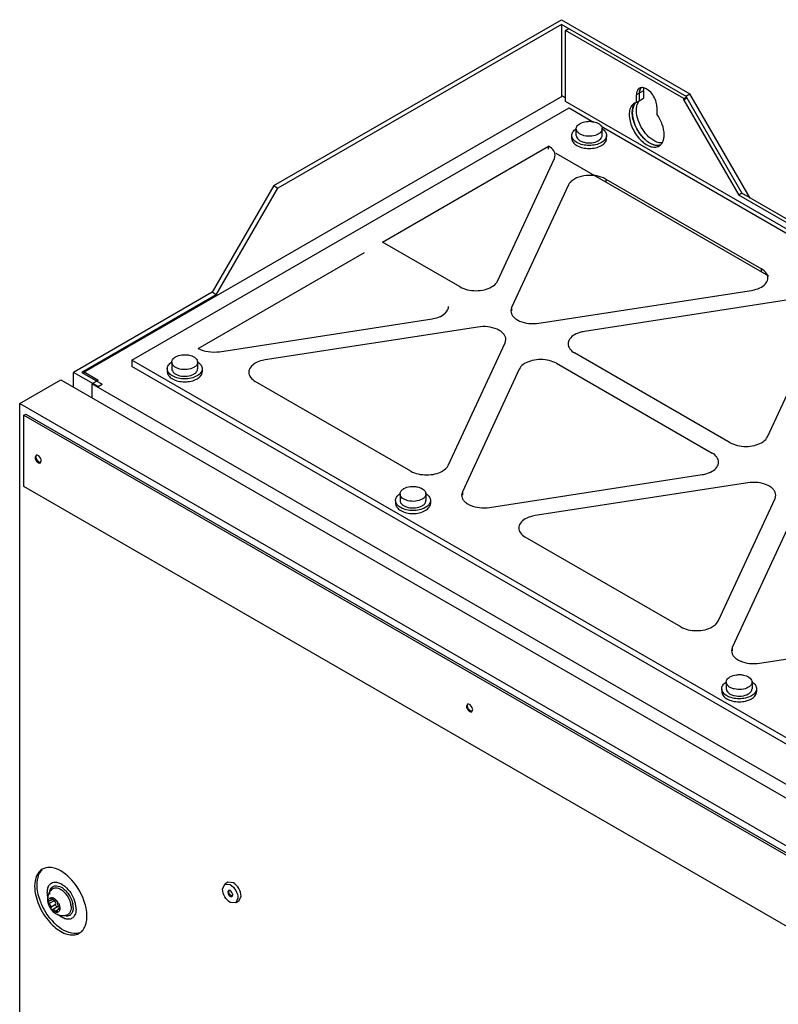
# Model space of a CAD drawing. Header units: millimetres. Extents: x 304 to 801, y 119 to 1424.
# Tile 4 of 5: x 304 to 565, y 1085 to 1424. Entities that reach past the tile are written whole.
import ezdxf

# ---------------------------------------------------------------- set-up
doc = ezdxf.new("R2010")
doc.units = ezdxf.units.MM
doc.header["$LTSCALE"] = 100.334202
doc.layers.get('0').update_dxf_attribs({"linetype": 'CONTINUOUS'})

msp = doc.modelspace()

# ---------------------------------------------------------------- linework, layer by layer
at = {"color": 7, "linetype": 'Continuous'}
for p, q in [((391.29, 1367.02), (490.29, 1424.18)), ((490.29, 1422.54), (392.71, 1366.2)), ((490.29, 1424.18), (534.48, 1398.66)), ((490.29, 1422.54), (490.29, 1397.58)), ((533.48, 1397.61), (490.29, 1422.54)), ((491.74, 1420.48), (492.8, 1421.09)), ((491.74, 1395.97), (491.74, 1420.48)), ((532.42, 1396.99), (491.74, 1420.48)), ((490.68, 1397.81), (325.99, 1302.73)), ((491.74, 1397.19), (490.68, 1397.81)), ((518.57, 1399.68), (516.1, 1398.25)), ((516.1, 1395.7), (516.1, 1398.25)), ((516.1, 1395.7), (518.57, 1397.13)), ((517.16, 1396.31), (517.16, 1398.86)), ((518.57, 1399.68), (518.57, 1397.13)), ((532.42, 1396.99), (533.48, 1397.61)), ((533.48, 1397.13), (532.42, 1396.51)), ((533.07, 1397.84), (534.48, 1398.66)), ((533.07, 1397.84), (552.39, 1364.38)), ((533.48, 1397.13), (533.48, 1397.61)), ((555.21, 1362.75), (534.48, 1398.66)), ((342.41, 1306.9), (492.94, 1393.81)), ((776.3, 1231.68), (491.74, 1395.97)), ((492.94, 1393.81), (501.38, 1388.94)), ((516.1, 1395.7), (515.39, 1395.41)), ((523.17, 1394.17), (523.17, 1391.62)), ((532.42, 1396.51), (532.42, 1396.99)), ((532.42, 1396.51), (551.32, 1363.77)), ((503.93, 1387.47), (579.95, 1343.57)), ((493.84, 1383.3), (493.84, 1384.32)), ((495.39, 1384.32), (495.39, 1386.6)), ((504.29, 1384.32), (504.29, 1386.6)), ((505.84, 1383.3), (505.84, 1384.32)), ((428.67, 1347.6), (485.87, 1380.63)), ((485.87, 1379.56), (485.87, 1380.63)), ((487.85, 1376.36), (488.11, 1377.51)), ((561.68, 1335.8), (488.45, 1378.08)), ((468.25, 1334.12), (487.85, 1376.36)), ((391.29, 1367.02), (370.08, 1330.28)), ((391.29, 1367.02), (392.71, 1366.2)), ((492.75, 1367.29), (473.15, 1325.05)), ((505.55, 1369.27), (505.55, 1368.2)), ((505.55, 1369.27), (559.11, 1338.34)), ((371.49, 1329.46), (392.71, 1366.2)), ((552.39, 1364.38), (551.32, 1363.77)), ((611.68, 1328.92), (551.32, 1363.77)), ((612.74, 1329.54), (552.39, 1364.38)), ((455.45, 1332.14), (428.67, 1347.6)), ((365.24, 1310.98), (422.45, 1344.01)), ((559.11, 1337.28), (559.11, 1338.34)), ((370.08, 1330.28), (322.35, 1302.72)), ((371.49, 1329.46), (325.18, 1302.72)), ((371.49, 1329.46), (370.08, 1330.28)), ((482.52, 1319.64), (555.68, 1330.96)), ((571.4, 1328.13), (498.23, 1316.81)), ((473.15, 1325.05), (472.89, 1323.91)), ((473.15, 1325.05), (473.15, 1323.91)), ((561.17, 1280.48), (580.77, 1322.72)), ((372.63, 1309.84), (445.8, 1321.16)), ((461.52, 1318.33), (388.35, 1307.01)), ((451.28, 1270.68), (470.89, 1312.92)), ((470.89, 1312.92), (471.15, 1314.06)), ((548.37, 1278.5), (494.81, 1309.42)), ((342.41, 1306.9), (342.41, 1304.7)), ((636.93, 1136.87), (342.41, 1306.9)), ((356.17, 1306.23), (356.17, 1303.94)), ((365.07, 1306.23), (365.07, 1303.94)), ((488.58, 1305.83), (542.14, 1274.9)), ((322.35, 1297.66), (322.35, 1302.72)), ((330.84, 1297.82), (322.35, 1302.72)), ((325.18, 1302.72), (332.25, 1298.64)), ((325.99, 1302.25), (325.99, 1302.73)), ((330.8, 1299.95), (325.99, 1302.73)), ((636.93, 1134.66), (342.41, 1304.7)), ((354.62, 1303.94), (354.62, 1302.92)), ((366.62, 1303.94), (366.62, 1302.92)), ((475.78, 1303.85), (456.18, 1261.6)), ((303.82, 1292.03), (317.97, 1300.19)), ((317.97, 1300.19), (629.09, 1120.57)), ((330.8, 1299.95), (328.68, 1298.73)), ((438.48, 1268.7), (384.92, 1299.62)), ((328.68, 1298.73), (328.68, 1294.01)), ((619.09, 1131.06), (328.68, 1298.73)), ((330.84, 1297.82), (332.25, 1298.64)), ((303.82, 312.22), (303.82, 1292.03)), ((303.82, 1292.03), (614.95, 1112.4)), ((305.24, 1287.94), (305.95, 1288.35)), ((305.24, 1263.45), (305.24, 1287.94)), ((305.24, 1287.94), (612.12, 1110.77)), ((305.95, 1288.35), (612.83, 1111.18)), ((309.44, 1274.14), (309.13, 1273.45)), ((310.94, 1271.54), (311.25, 1272.23)), ((465.55, 1256.2), (538.72, 1267.51)), ((612.12, 1086.27), (305.24, 1263.45)), ((456.18, 1261.6), (455.92, 1260.46)), ((456.18, 1261.6), (456.18, 1260.46)), ((554.43, 1264.69), (481.27, 1253.37)), ((433.2, 1258.58), (433.2, 1257.56)), ((434.75, 1260.86), (434.75, 1258.58)), ((443.65, 1260.86), (443.65, 1258.58)), ((445.2, 1258.58), (445.2, 1257.56)), ((544.2, 1217.03), (563.8, 1259.28)), ((563.8, 1259.28), (564.06, 1260.42)), ((568.7, 1250.2), (549.1, 1207.96)), ((531.4, 1215.05), (477.84, 1245.98)), ((558.47, 1202.55), (631.63, 1213.87)), ((549.1, 1207.96), (548.84, 1206.82)), ((549.1, 1207.96), (549.1, 1206.82)), ((545.45, 1193.77), (545.45, 1192.75)), ((547, 1196.05), (547, 1193.77)), ((555.91, 1196.05), (555.91, 1193.77)), ((557.45, 1193.77), (557.45, 1192.75)), ((457.93, 1188.41), (457.62, 1187.72)), ((459.43, 1185.81), (459.74, 1186.5)), ((373.64, 1124.75), (374.42, 1126.47)), ((375.48, 1127.08), (374.42, 1126.47)), ((374.42, 1126.47), (376.3, 1126.29)), ((377.36, 1126.9), (375.48, 1127.08)), ((315.69, 1120.74), (313.99, 1119.76)), ((314.32, 1120.67), (313.99, 1120.65)), ((315.2, 1121.17), (314.32, 1120.67)), ((314.94, 1121.62), (314.5, 1121.36)), ((316.19, 1119.44), (314.5, 1118.46)), ((314.68, 1121.79), (314.6, 1121.76)), ((316.37, 1120.95), (316.17, 1120.84)), ((378.18, 1119.96), (376.3, 1120.15)), ((378.96, 1121.68), (378.18, 1119.96)), ((379.24, 1120.57), (378.18, 1119.96)), ((379.24, 1120.57), (380.02, 1122.29)), ((316.86, 1118.61), (315.16, 1117.63)), ((316.67, 1117.33), (316.17, 1117.05)), ((316.66, 1116.68), (316.74, 1116.71)), ((317.61, 1118.15), (317.01, 1117.8)), ((317.01, 1117.8), (317.34, 1117.82)), ((317.49, 1117.91), (317.34, 1117.82))]:
    msp.add_line(p, q, dxfattribs=at)
for centre, radius, start, end in [((519.46, 1399.36), 2.23, 148.772, 153.9184), ((519.31, 1399.45), 2.05, 142.3506, 149.2905), ((518.07, 1393.33), 3.15, 135.3862, 142.6181), ((528.93, 1393.43), 14.43, 202.2689, 209.5203), ((502.79, 1386.6), 1.5, 0.0299, 8.3287), ((526.18, 1390.78), 10.6, 227.7049, 232.8725), ((522.44, 1383.18), 2.89, 300.1061, 311.1509), ((523.44, 1384), 3.1, 280.4151, 286.0412), ((522.31, 1383.32), 3.08, 311.2068, 321.0104), ((363.57, 1306.23), 1.5, 0.0299, 8.3287), ((442.15, 1260.86), 1.5, 0.0299, 8.3287), ((554.4, 1196.05), 1.5, 0.0299, 8.3287), ((313.95, 1119.22), 8.44, 49.819, 53.9063), ((318.31, 1121.26), 4.89, 164.3124, 171.8898), ((315.1, 1120.02), 5.45, 54.6621, 57.7911), ((315.46, 1120.64), 5.45, 58.6625, 59.9955), ((314.68, 1119.44), 6.16, 50.0425, 54.6349), ((315.13, 1120.11), 6.08, 53.4106, 58.5939), ((314.57, 1119.36), 7.01, 49.1954, 53.4386), ((313.52, 1118.7), 9.12, 48.2648, 49.853), ((313.21, 1118.36), 9.58, 45.6662, 48.2576), ((318.54, 1121.23), 5.12, 175.2506, 180.0108), ((318.64, 1121.23), 5.22, 180.0228, 184.8968), ((318.45, 1121.24), 5.03, 171.8726, 175.2463), ((318.84, 1121.25), 5.43, 184.8849, 187.8989), ((319.02, 1121.28), 5.6, 187.9046, 192.1091), ((316.22, 1120.36), 2.54, 176.6722, 179.8858), ((312.89, 1118.53), 1.66, 30.8327, 41.2479), ((316.63, 1122.23), 1.67, 209.0112, 218.0717), ((314.47, 1119.45), 1.78, 28.8942, 33.4161), ((310.92, 1115.77), 7.51, 42.3614, 43.6423), ((312.84, 1117.59), 4.89, 27.2135, 38.7907), ((314.78, 1118.19), 6.75, 9.9726, 11.0602), ((315.1, 1118.24), 6.42, 7.4867, 9.9849), ((314.68, 1118.13), 7.57, 10.7591, 11.7715), ((314.99, 1118.18), 7.26, 8.543, 10.7681), ((315.41, 1118.25), 6.83, 6.5617, 8.5414), ((313.46, 1117.49), 9.8, 13.492, 14.3032), ((313.71, 1117.55), 9.54, 11.7225, 13.4966), ((314.07, 1117.63), 9.18, 10.1542, 11.7219), ((314.55, 1117.71), 8.69, 7.6522, 10.1639), ((308.89, 1114.56), 18.15, 13.455, 16.5749), ((318.5, 1120.87), 4.89, 207.2133, 218.7909), ((319.33, 1121.33), 5.92, 218.0654, 220.7093), ((320.02, 1122.33), 6.97, 222.3324, 224.1941), ((314.83, 1116.33), 1.52, 38.0662, 44.2699), ((318.86, 1120.76), 5.17, 236.4682, 243.8004), ((314.71, 1116.23), 1.67, 29.0112, 38.0717), ((318.79, 1120.63), 5.02, 243.8382, 245.8791), ((318.77, 1120.59), 4.98, 245.8735, 251.9568), ((313.84, 1117.96), 3.81, 9.8696, 14.9554), ((319.56, 1117.52), 1.76, 287.4619, 297.3298), ((319.57, 1117.48), 1.72, 297.3978, 304.9003), ((320.1, 1117.37), 1.89, 299.9717, 303.6072), ((318.77, 1118.11), 3.44, 343.0723, 344.9104), ((316.16, 1118.33), 6.07, 1.4381, 6.6279), ((316.84, 1118.35), 5.39, 0.0058, 1.3646), ((319.98, 1117.21), 3.15, 328.613, 334.9707), ((315.06, 1117.78), 8.18, 6.0926, 7.6432), ((315.83, 1117.86), 7.4, 1.6659, 6.1435), ((316.6, 1117.88), 6.63, 0.0081, 1.6148), ((328.03, 1125.75), 18.62, 221.8724, 226.225), ((328.88, 1126.24), 18.61, 221.6145, 226.5243), ((322.19, 1113.26), 4.3, 291.7747, 299.9706)]:
    msp.add_arc(centre, radius, start, end, dxfattribs=at)
for points, knots in [([(517.13, 1400.54), (517.03, 1400.48), (516.6, 1400.17), (516.34, 1399.66), (516.23, 1399.28)], [0, 0, 0, 0, 0.235066, 1, 1, 1, 1]), ([(523.17, 1394.17), (523.17, 1394.87), (522.85, 1396.35), (521.82, 1398.33), (520.38, 1399.92), (519.15, 1400.6), (518.56, 1400.72)], [0, 0, 0, 0, 0.248579, 0.522797, 0.784064, 1, 1, 1, 1]), ([(516.23, 1399.28), (516.21, 1399.2), (516.13, 1398.86), (516.1, 1398.52), (516.1, 1398.25)], [0, 0, 0, 0, 0.236624, 1, 1, 1, 1]), ([(517.16, 1398.86), (517.16, 1399.02), (517.19, 1399.58), (517.34, 1400.15), (517.55, 1400.5)], [0, 0, 0, 0, 0.276086, 1, 1, 1, 1]), ([(517.46, 1400.34), (517.41, 1400.24), (517.22, 1399.77), (517.16, 1399.25), (517.16, 1398.86)], [0, 0, 0, 0, 0.229538, 1, 1, 1, 1]), ([(515.39, 1395.41), (514.92, 1395.14), (514.07, 1394.23), (513.76, 1393.06), (513.68, 1392.43)], [0, 0, 0, 0, 0.461117, 1, 1, 1, 1]), ([(514.78, 1393.34), (514.82, 1393.52), (514.97, 1394.2), (515.26, 1394.84), (515.57, 1395.24)], [0, 0, 0, 0, 0.270609, 1, 1, 1, 1]), ([(516.1, 1392.94), (516.1, 1393.12), (516.12, 1393.79), (516.24, 1394.45), (516.39, 1394.92)], [0, 0, 0, 0, 0.266192, 1, 1, 1, 1]), ([(516.39, 1394.92), (516.44, 1395.06), (516.64, 1395.58), (516.95, 1396.07), (517.24, 1396.36)], [0, 0, 0, 0, 0.266099, 1, 1, 1, 1]), ([(513.62, 1391.52), (513.62, 1390), (514.46, 1386.85), (516.62, 1383.51), (518.92, 1381.47), (520.68, 1380.51), (522.39, 1380.17), (523.46, 1380.44), (523.88, 1380.69)], [0, 0, 0, 0, 0.269887, 0.56134, 0.695481, 0.813151, 0.912855, 1, 1, 1, 1]), ([(514.68, 1392.13), (514.68, 1392.23), (514.69, 1392.64), (514.73, 1393.05), (514.78, 1393.34)], [0, 0, 0, 0, 0.259061, 1, 1, 1, 1]), ([(524, 1380.95), (522.99, 1380.77), (521.22, 1381.28), (519.27, 1382.66), (517.24, 1384.73), (515.38, 1387.87), (514.68, 1390.75), (514.68, 1392.13)], [0, 0, 0, 0, 0.195705, 0.318343, 0.453797, 0.738953, 1, 1, 1, 1]), ([(514.68, 1392.13), (514.68, 1391.8), (514.77, 1390.37), (515.17, 1388.98), (515.58, 1387.96)], [0, 0, 0, 0, 0.231474, 1, 1, 1, 1]), ([(523.17, 1382.03), (521.12, 1382.79), (517.77, 1386.24), (516.1, 1390.64), (516.1, 1392.94)], [0, 0, 0, 0, 0.487037, 1, 1, 1, 1]), ([(525.64, 1384.58), (525.64, 1385.77), (525.11, 1388.29), (523.93, 1390.54), (523.17, 1391.62)], [0, 0, 0, 0, 0.475416, 1, 1, 1, 1]), ([(495.43, 1386.99), (495.47, 1387.12), (495.72, 1387.73), (496.25, 1388.17), (496.69, 1388.42)], [0, 0, 0, 0, 0.221353, 1, 1, 1, 1]), ([(496.69, 1388.42), (497.35, 1388.8), (498.53, 1389.14), (500.14, 1389.2), (502.11, 1388.99), (504.1, 1388.02), (504.27, 1386.82)], [0, 0, 0, 0, 0.271937, 0.420947, 0.568105, 1, 1, 1, 1]), ([(493.84, 1384.32), (493.84, 1384.74), (494.16, 1385.67), (494.87, 1386.3), (495.29, 1386.58)], [0, 0, 0, 0, 0.455412, 1, 1, 1, 1]), ([(495.59, 1381.87), (495.1, 1382.15), (494.25, 1382.81), (493.84, 1383.85), (493.84, 1384.32)], [0, 0, 0, 0, 0.550837, 1, 1, 1, 1]), ([(502.98, 1384.79), (502.3, 1384.39), (500.65, 1383.94), (498.57, 1384.05), (497.04, 1384.56), (496.15, 1385.1), (495.54, 1385.79), (495.39, 1386.35), (495.39, 1386.6)], [0, 0, 0, 0, 0.269891, 0.561318, 0.695459, 0.81314, 0.912854, 1, 1, 1, 1]), ([(495.39, 1384.32), (495.39, 1384.06), (495.54, 1383.5), (496.15, 1382.82), (497.04, 1382.27), (498.57, 1381.76), (500.65, 1381.66), (502.3, 1382.1), (502.98, 1382.5)], [0, 0, 0, 0, 0.087139, 0.186847, 0.304522, 0.438658, 0.730094, 1, 1, 1, 1]), ([(504.29, 1386.6), (504.29, 1386.26), (503.99, 1385.48), (503.35, 1385), (502.98, 1384.79)], [0, 0, 0, 0, 0.449153, 1, 1, 1, 1]), ([(502.98, 1382.5), (503.35, 1382.71), (503.99, 1383.2), (504.29, 1383.97), (504.29, 1384.32)], [0, 0, 0, 0, 0.550854, 1, 1, 1, 1]), ([(505.84, 1384.32), (505.84, 1383.85), (505.43, 1382.81), (504.58, 1382.15), (504.08, 1381.87)], [0, 0, 0, 0, 0.449164, 1, 1, 1, 1]), ([(504.38, 1386.58), (504.8, 1386.3), (505.51, 1385.67), (505.84, 1384.74), (505.84, 1384.32)], [0, 0, 0, 0, 0.544588, 1, 1, 1, 1]), ([(516.38, 1386.32), (516.56, 1386), (517.31, 1384.77), (518.25, 1383.66), (519.04, 1382.94)], [0, 0, 0, 0, 0.25701, 1, 1, 1, 1]), ([(525.4, 1382.75), (525.44, 1382.89), (525.59, 1383.49), (525.64, 1384.11), (525.64, 1384.58)], [0, 0, 0, 0, 0.235669, 1, 1, 1, 1]), ([(487.96, 1378.39), (487.88, 1378.61), (487.42, 1379.54), (486.57, 1380.23), (485.87, 1380.63)], [0, 0, 0, 0, 0.222579, 1, 1, 1, 1]), ([(493.84, 1383.3), (493.84, 1382.83), (494.25, 1381.79), (495.1, 1381.13), (495.59, 1380.85)], [0, 0, 0, 0, 0.449163, 1, 1, 1, 1]), ([(504.08, 1381.87), (502.82, 1381.14), (499.84, 1380.57), (496.85, 1381.14), (495.59, 1381.87)], [0, 0, 0, 0, 0.5, 1, 1, 1, 1]), ([(495.59, 1380.85), (496.85, 1380.12), (499.84, 1379.55), (502.82, 1380.12), (504.08, 1380.85)], [0, 0, 0, 0, 0.500001, 1, 1, 1, 1]), ([(504.08, 1380.85), (504.58, 1381.13), (505.43, 1381.79), (505.84, 1382.83), (505.84, 1383.3)], [0, 0, 0, 0, 0.550836, 1, 1, 1, 1]), ([(519.78, 1382.33), (519.93, 1382.22), (520.51, 1381.8), (521.14, 1381.46), (521.62, 1381.27)], [0, 0, 0, 0, 0.264451, 1, 1, 1, 1]), ([(524.7, 1381.39), (524.78, 1381.48), (525.08, 1381.9), (525.28, 1382.38), (525.4, 1382.75)], [0, 0, 0, 0, 0.237415, 1, 1, 1, 1]), ([(501.74, 1370.46), (500.5, 1370.62), (498.07, 1370.57), (495.72, 1369.84), (494.73, 1369.27)], [0, 0, 0, 0, 0.523755, 1, 1, 1, 1]), ([(505.55, 1369.27), (505.28, 1369.42), (504.08, 1370.02), (502.76, 1370.34), (501.74, 1370.46)], [0, 0, 0, 0, 0.231433, 1, 1, 1, 1]), ([(494.73, 1369.27), (494.5, 1369.14), (493.72, 1368.63), (493.04, 1367.9), (492.75, 1367.29)], [0, 0, 0, 0, 0.279821, 1, 1, 1, 1]), ([(561.2, 1336.11), (561.12, 1336.32), (560.66, 1337.26), (559.81, 1337.94), (559.11, 1338.34)], [0, 0, 0, 0, 0.222591, 1, 1, 1, 1]), ([(466.27, 1332.14), (466.5, 1332.27), (467.28, 1332.78), (467.96, 1333.51), (468.25, 1334.12)], [0, 0, 0, 0, 0.279821, 1, 1, 1, 1]), ([(559.11, 1332.1), (559.75, 1332.46), (560.83, 1333.3), (561.35, 1334.63), (561.35, 1335.22)], [0, 0, 0, 0, 0.550792, 1, 1, 1, 1]), ([(455.45, 1332.14), (456.22, 1331.7), (458, 1331.05), (460.86, 1330.74), (463.72, 1331.05), (465.5, 1331.7), (466.27, 1332.14)], [0, 0, 0, 0, 0.237241, 0.5, 0.76276, 1, 1, 1, 1]), ([(555.68, 1330.96), (556, 1331), (557.19, 1331.24), (558.35, 1331.66), (559.11, 1332.1)], [0, 0, 0, 0, 0.266283, 1, 1, 1, 1]), ([(449.23, 1322.3), (449.86, 1322.67), (450.95, 1323.5), (451.47, 1324.83), (451.47, 1325.42)], [0, 0, 0, 0, 0.550792, 1, 1, 1, 1]), ([(472.89, 1323.91), (472.89, 1323.56), (473.04, 1322.84), (473.67, 1321.87), (474.64, 1321.03), (476.4, 1320.07), (479.1, 1319.42), (481.37, 1319.46), (482.52, 1319.64)], [0, 0, 0, 0, 0.088215, 0.184619, 0.294279, 0.418385, 0.700436, 1, 1, 1, 1]), ([(445.8, 1321.16), (446.12, 1321.21), (447.3, 1321.44), (448.46, 1321.86), (449.23, 1322.3)], [0, 0, 0, 0, 0.266283, 1, 1, 1, 1]), ([(471.15, 1314.06), (471.15, 1314.4), (471, 1315.12), (470.37, 1316.09), (469.39, 1316.94), (467.63, 1317.9), (464.94, 1318.55), (462.66, 1318.51), (461.52, 1318.33)], [0, 0, 0, 0, 0.088215, 0.184619, 0.294279, 0.418385, 0.700436, 1, 1, 1, 1]), ([(498.23, 1316.81), (497.92, 1316.76), (496.73, 1316.53), (495.57, 1316.11), (494.81, 1315.67)], [0, 0, 0, 0, 0.266283, 1, 1, 1, 1]), ([(494.81, 1315.67), (494.17, 1315.3), (493.09, 1314.47), (492.56, 1313.14), (492.56, 1312.54)], [0, 0, 0, 0, 0.550792, 1, 1, 1, 1]), ([(492.56, 1312.54), (492.56, 1311.95), (493.09, 1310.62), (494.17, 1309.78), (494.81, 1309.42)], [0, 0, 0, 0, 0.449208, 1, 1, 1, 1]), ([(365.24, 1310.98), (366.29, 1310.38), (368.77, 1309.64), (371.33, 1309.64), (372.63, 1309.84)], [0, 0, 0, 0, 0.477226, 1, 1, 1, 1]), ([(354.62, 1303.94), (354.62, 1304.36), (354.94, 1305.29), (355.66, 1305.92), (356.07, 1306.2)], [0, 0, 0, 0, 0.455412, 1, 1, 1, 1]), ([(363.77, 1304.41), (363.08, 1304.01), (361.44, 1303.57), (359.35, 1303.67), (357.83, 1304.18), (356.93, 1304.73), (356.33, 1305.42), (356.17, 1305.97), (356.17, 1306.23)], [0, 0, 0, 0, 0.269891, 0.561318, 0.695459, 0.81314, 0.912854, 1, 1, 1, 1]), ([(356.22, 1306.61), (356.26, 1306.75), (356.51, 1307.35), (357.04, 1307.79), (357.47, 1308.05)], [0, 0, 0, 0, 0.221353, 1, 1, 1, 1]), ([(357.47, 1308.05), (358.14, 1308.43), (359.31, 1308.76), (360.92, 1308.82), (362.89, 1308.61), (364.88, 1307.65), (365.06, 1306.45)], [0, 0, 0, 0, 0.271937, 0.420947, 0.568105, 1, 1, 1, 1]), ([(365.07, 1306.23), (365.07, 1305.88), (364.77, 1305.11), (364.14, 1304.62), (363.77, 1304.41)], [0, 0, 0, 0, 0.449153, 1, 1, 1, 1]), ([(365.17, 1306.2), (365.59, 1305.92), (366.3, 1305.29), (366.62, 1304.36), (366.62, 1303.94)], [0, 0, 0, 0, 0.544588, 1, 1, 1, 1]), ([(384.92, 1305.87), (384.29, 1305.5), (383.2, 1304.67), (382.68, 1303.34), (382.68, 1302.75)], [0, 0, 0, 0, 0.550792, 1, 1, 1, 1]), ([(388.35, 1307.01), (388.03, 1306.96), (386.85, 1306.73), (385.69, 1306.31), (384.92, 1305.87)], [0, 0, 0, 0, 0.266283, 1, 1, 1, 1]), ([(477.76, 1305.83), (477.54, 1305.69), (476.75, 1305.18), (476.07, 1304.46), (475.78, 1303.85)], [0, 0, 0, 0, 0.279821, 1, 1, 1, 1]), ([(488.58, 1305.83), (487.81, 1306.27), (486.03, 1306.92), (483.17, 1307.23), (480.32, 1306.92), (478.53, 1306.27), (477.76, 1305.83)], [0, 0, 0, 0, 0.237241, 0.5, 0.76276, 1, 1, 1, 1]), ([(356.38, 1301.49), (355.88, 1301.78), (355.03, 1302.43), (354.62, 1303.47), (354.62, 1303.94)], [0, 0, 0, 0, 0.550837, 1, 1, 1, 1]), ([(354.62, 1302.92), (354.62, 1302.45), (355.03, 1301.41), (355.88, 1300.76), (356.38, 1300.47)], [0, 0, 0, 0, 0.449163, 1, 1, 1, 1]), ([(356.17, 1303.94), (356.17, 1303.68), (356.33, 1303.13), (356.93, 1302.44), (357.83, 1301.9), (359.35, 1301.39), (361.44, 1301.28), (363.08, 1301.73), (363.77, 1302.12)], [0, 0, 0, 0, 0.087139, 0.186847, 0.304522, 0.438658, 0.730094, 1, 1, 1, 1]), ([(363.77, 1302.12), (364.14, 1302.34), (364.77, 1302.82), (365.07, 1303.6), (365.07, 1303.94)], [0, 0, 0, 0, 0.550854, 1, 1, 1, 1]), ([(366.62, 1303.94), (366.62, 1303.47), (366.21, 1302.43), (365.36, 1301.78), (364.86, 1301.49)], [0, 0, 0, 0, 0.449164, 1, 1, 1, 1]), ([(364.86, 1300.47), (365.36, 1300.76), (366.21, 1301.41), (366.62, 1302.45), (366.62, 1302.92)], [0, 0, 0, 0, 0.550836, 1, 1, 1, 1]), ([(382.68, 1302.75), (382.68, 1302.15), (383.2, 1300.82), (384.29, 1299.99), (384.92, 1299.62)], [0, 0, 0, 0, 0.449208, 1, 1, 1, 1]), ([(364.86, 1301.49), (363.61, 1300.77), (360.62, 1300.19), (357.64, 1300.77), (356.38, 1301.49)], [0, 0, 0, 0, 0.5, 1, 1, 1, 1]), ([(356.38, 1300.47), (357.64, 1299.74), (360.62, 1299.17), (363.61, 1299.74), (364.86, 1300.47)], [0, 0, 0, 0, 0.500001, 1, 1, 1, 1]), ([(548.37, 1278.5), (549.14, 1278.05), (550.92, 1277.41), (553.78, 1277.1), (556.63, 1277.41), (558.42, 1278.05), (559.19, 1278.5)], [0, 0, 0, 0, 0.237241, 0.5, 0.76276, 1, 1, 1, 1]), ([(559.19, 1278.5), (559.41, 1278.63), (560.2, 1279.14), (560.88, 1279.86), (561.17, 1280.48)], [0, 0, 0, 0, 0.279821, 1, 1, 1, 1]), ([(309.13, 1273.45), (309.13, 1273.18), (309.31, 1272.33), (310.36, 1271.21), (310.94, 1271.54)], [0, 0, 0, 0, 0.28846, 1, 1, 1, 1]), ([(311.25, 1272.23), (311.25, 1272.49), (311.06, 1273.35), (310.01, 1274.47), (309.44, 1274.14)], [0, 0, 0, 0, 0.28846, 1, 1, 1, 1]), ([(310.02, 1272.28), (309.78, 1272.58), (309.54, 1273.05), (309.48, 1273.54), (309.48, 1273.66)], [0, 0, 0, 0, 0.771205, 1, 1, 1, 1]), ([(311.03, 1271.67), (310.94, 1271.67), (310.54, 1271.75), (310.22, 1272.04), (310.02, 1272.28)], [0, 0, 0, 0, 0.207598, 1, 1, 1, 1]), ([(544.39, 1271.78), (544.39, 1272.38), (543.86, 1273.71), (542.78, 1274.54), (542.14, 1274.9)], [0, 0, 0, 0, 0.449208, 1, 1, 1, 1]), ([(542.14, 1268.66), (542.78, 1269.02), (543.86, 1269.85), (544.39, 1271.18), (544.39, 1271.78)], [0, 0, 0, 0, 0.550792, 1, 1, 1, 1]), ([(438.48, 1268.7), (439.25, 1268.26), (441.04, 1267.61), (443.89, 1267.3), (446.75, 1267.61), (448.53, 1268.26), (449.3, 1268.7)], [0, 0, 0, 0, 0.237241, 0.5, 0.76276, 1, 1, 1, 1]), ([(449.3, 1268.7), (449.53, 1268.83), (450.31, 1269.34), (451, 1270.06), (451.28, 1270.68)], [0, 0, 0, 0, 0.279821, 1, 1, 1, 1]), ([(538.72, 1267.51), (539.03, 1267.56), (540.22, 1267.79), (541.38, 1268.21), (542.14, 1268.66)], [0, 0, 0, 0, 0.266283, 1, 1, 1, 1]), ([(564.06, 1260.42), (564.06, 1260.76), (563.91, 1261.48), (563.28, 1262.45), (562.31, 1263.29), (560.55, 1264.25), (557.85, 1264.9), (555.58, 1264.86), (554.43, 1264.69)], [0, 0, 0, 0, 0.088215, 0.184619, 0.294279, 0.418385, 0.700436, 1, 1, 1, 1]), ([(434.8, 1261.24), (434.83, 1261.38), (435.08, 1261.99), (435.62, 1262.43), (436.05, 1262.68)], [0, 0, 0, 0, 0.221353, 1, 1, 1, 1]), ([(436.05, 1262.68), (436.71, 1263.06), (437.89, 1263.39), (439.5, 1263.46), (441.47, 1263.24), (443.46, 1262.28), (443.64, 1261.08)], [0, 0, 0, 0, 0.271937, 0.420947, 0.568105, 1, 1, 1, 1]), ([(433.2, 1258.58), (433.2, 1259), (433.52, 1259.93), (434.24, 1260.56), (434.65, 1260.84)], [0, 0, 0, 0, 0.455412, 1, 1, 1, 1]), ([(434.96, 1256.13), (434.46, 1256.41), (433.61, 1257.07), (433.2, 1258.11), (433.2, 1258.58)], [0, 0, 0, 0, 0.550837, 1, 1, 1, 1]), ([(442.35, 1259.04), (441.66, 1258.65), (440.01, 1258.2), (437.93, 1258.31), (436.4, 1258.82), (435.51, 1259.36), (434.9, 1260.05), (434.75, 1260.61), (434.75, 1260.86)], [0, 0, 0, 0, 0.269891, 0.561318, 0.695459, 0.81314, 0.912854, 1, 1, 1, 1]), ([(434.75, 1258.58), (434.75, 1258.32), (434.9, 1257.76), (435.51, 1257.08), (436.4, 1256.53), (437.93, 1256.02), (440.01, 1255.92), (441.66, 1256.36), (442.35, 1256.76)], [0, 0, 0, 0, 0.087139, 0.186847, 0.304522, 0.438658, 0.730094, 1, 1, 1, 1]), ([(443.65, 1260.86), (443.65, 1260.52), (443.35, 1259.74), (442.72, 1259.26), (442.35, 1259.04)], [0, 0, 0, 0, 0.449153, 1, 1, 1, 1]), ([(442.35, 1256.76), (442.72, 1256.97), (443.35, 1257.46), (443.65, 1258.23), (443.65, 1258.58)], [0, 0, 0, 0, 0.550854, 1, 1, 1, 1]), ([(445.2, 1258.58), (445.2, 1258.11), (444.79, 1257.07), (443.94, 1256.41), (443.44, 1256.13)], [0, 0, 0, 0, 0.449164, 1, 1, 1, 1]), ([(443.75, 1260.84), (444.16, 1260.56), (444.88, 1259.93), (445.2, 1259), (445.2, 1258.58)], [0, 0, 0, 0, 0.544588, 1, 1, 1, 1]), ([(455.92, 1260.46), (455.92, 1260.12), (456.07, 1259.4), (456.7, 1258.43), (457.67, 1257.59), (459.43, 1256.63), (462.13, 1255.98), (464.4, 1256.02), (465.55, 1256.2)], [0, 0, 0, 0, 0.088215, 0.184619, 0.294279, 0.418385, 0.700436, 1, 1, 1, 1]), ([(433.2, 1257.56), (433.2, 1257.09), (433.61, 1256.05), (434.46, 1255.39), (434.96, 1255.11)], [0, 0, 0, 0, 0.449163, 1, 1, 1, 1]), ([(443.44, 1256.13), (442.18, 1255.4), (439.2, 1254.82), (436.22, 1255.4), (434.96, 1256.13)], [0, 0, 0, 0, 0.5, 1, 1, 1, 1]), ([(434.96, 1255.11), (436.22, 1254.38), (439.2, 1253.8), (442.18, 1254.38), (443.44, 1255.11)], [0, 0, 0, 0, 0.500001, 1, 1, 1, 1]), ([(443.44, 1255.11), (443.94, 1255.39), (444.79, 1256.05), (445.2, 1257.09), (445.2, 1257.56)], [0, 0, 0, 0, 0.550836, 1, 1, 1, 1]), ([(477.84, 1252.22), (477.2, 1251.86), (476.12, 1251.03), (475.6, 1249.7), (475.6, 1249.1)], [0, 0, 0, 0, 0.550792, 1, 1, 1, 1]), ([(481.27, 1253.37), (480.95, 1253.32), (479.76, 1253.09), (478.61, 1252.67), (477.84, 1252.22)], [0, 0, 0, 0, 0.266283, 1, 1, 1, 1]), ([(475.6, 1249.1), (475.6, 1248.5), (476.12, 1247.18), (477.2, 1246.34), (477.84, 1245.98)], [0, 0, 0, 0, 0.449208, 1, 1, 1, 1]), ([(531.4, 1215.05), (532.17, 1214.61), (533.95, 1213.96), (536.81, 1213.65), (539.66, 1213.96), (541.45, 1214.61), (542.22, 1215.05)], [0, 0, 0, 0, 0.237241, 0.5, 0.76276, 1, 1, 1, 1]), ([(542.22, 1215.05), (542.45, 1215.19), (543.23, 1215.7), (543.91, 1216.42), (544.2, 1217.03)], [0, 0, 0, 0, 0.279821, 1, 1, 1, 1]), ([(548.84, 1206.82), (548.84, 1206.48), (548.99, 1205.76), (549.62, 1204.79), (550.59, 1203.94), (552.35, 1202.98), (555.05, 1202.33), (557.32, 1202.37), (558.47, 1202.55)], [0, 0, 0, 0, 0.088215, 0.184619, 0.294279, 0.418385, 0.700436, 1, 1, 1, 1]), ([(547.05, 1196.44), (547.09, 1196.57), (547.34, 1197.18), (547.87, 1197.62), (548.31, 1197.87)], [0, 0, 0, 0, 0.221353, 1, 1, 1, 1]), ([(548.31, 1197.87), (548.97, 1198.25), (550.14, 1198.59), (551.75, 1198.65), (553.73, 1198.44), (555.71, 1197.47), (555.89, 1196.27)], [0, 0, 0, 0, 0.271937, 0.420947, 0.568105, 1, 1, 1, 1]), ([(545.45, 1193.77), (545.45, 1194.19), (545.78, 1195.12), (546.49, 1195.75), (546.91, 1196.03)], [0, 0, 0, 0, 0.455412, 1, 1, 1, 1]), ([(547.21, 1191.32), (546.71, 1191.6), (545.86, 1192.26), (545.45, 1193.3), (545.45, 1193.77)], [0, 0, 0, 0, 0.550837, 1, 1, 1, 1]), ([(554.6, 1194.24), (553.91, 1193.84), (552.27, 1193.39), (550.18, 1193.5), (548.66, 1194.01), (547.76, 1194.55), (547.16, 1195.24), (547, 1195.8), (547, 1196.05)], [0, 0, 0, 0, 0.269891, 0.561318, 0.695459, 0.81314, 0.912854, 1, 1, 1, 1]), ([(547, 1193.77), (547, 1193.51), (547.16, 1192.96), (547.76, 1192.27), (548.66, 1191.72), (550.18, 1191.21), (552.27, 1191.11), (553.91, 1191.55), (554.6, 1191.95)], [0, 0, 0, 0, 0.087139, 0.186847, 0.304522, 0.438658, 0.730094, 1, 1, 1, 1]), ([(555.9, 1196.05), (555.9, 1195.71), (555.6, 1194.93), (554.97, 1194.45), (554.6, 1194.24)], [0, 0, 0, 0, 0.449153, 1, 1, 1, 1]), ([(554.6, 1191.95), (554.97, 1192.16), (555.6, 1192.65), (555.9, 1193.42), (555.9, 1193.77)], [0, 0, 0, 0, 0.550854, 1, 1, 1, 1]), ([(557.45, 1193.77), (557.45, 1193.3), (557.05, 1192.26), (556.19, 1191.6), (555.7, 1191.32)], [0, 0, 0, 0, 0.449164, 1, 1, 1, 1]), ([(556, 1196.03), (556.42, 1195.75), (557.13, 1195.12), (557.45, 1194.19), (557.45, 1193.77)], [0, 0, 0, 0, 0.544588, 1, 1, 1, 1]), ([(545.45, 1192.75), (545.45, 1192.28), (545.86, 1191.24), (546.71, 1190.58), (547.21, 1190.3)], [0, 0, 0, 0, 0.449163, 1, 1, 1, 1]), ([(555.7, 1191.32), (554.44, 1190.59), (551.45, 1190.02), (548.47, 1190.59), (547.21, 1191.32)], [0, 0, 0, 0, 0.5, 1, 1, 1, 1]), ([(547.21, 1190.3), (548.47, 1189.57), (551.45, 1189), (554.44, 1189.57), (555.7, 1190.3)], [0, 0, 0, 0, 0.500001, 1, 1, 1, 1]), ([(555.7, 1190.3), (556.19, 1190.58), (557.05, 1191.24), (557.45, 1192.28), (557.45, 1192.75)], [0, 0, 0, 0, 0.550836, 1, 1, 1, 1]), ([(457.62, 1187.72), (457.62, 1187.45), (457.81, 1186.6), (458.86, 1185.48), (459.43, 1185.81)], [0, 0, 0, 0, 0.28846, 1, 1, 1, 1]), ([(459.74, 1186.5), (459.74, 1186.76), (459.56, 1187.62), (458.5, 1188.74), (457.93, 1188.41)], [0, 0, 0, 0, 0.28846, 1, 1, 1, 1]), ([(458.51, 1186.55), (458.27, 1186.85), (458.03, 1187.32), (457.97, 1187.81), (457.97, 1187.93)], [0, 0, 0, 0, 0.771205, 1, 1, 1, 1]), ([(459.52, 1185.94), (459.44, 1185.94), (459.04, 1186.01), (458.71, 1186.3), (458.51, 1186.55)], [0, 0, 0, 0, 0.207598, 1, 1, 1, 1]), ([(311.6, 1131.59), (310.74, 1131.09), (309.26, 1129.24), (308.96, 1126.98), (308.96, 1125.76)], [0, 0, 0, 0, 0.449155, 1, 1, 1, 1]), ([(309.81, 1126.25), (309.81, 1126.77), (309.92, 1128.59), (310.62, 1130.46), (311.55, 1131.38)], [0, 0, 0, 0, 0.286197, 1, 1, 1, 1]), ([(315.22, 1132.05), (314.9, 1132.11), (313.68, 1132.29), (312.38, 1132.04), (311.6, 1131.59)], [0, 0, 0, 0, 0.27229, 1, 1, 1, 1]), ([(326.28, 1119.74), (325.41, 1122.69), (322.59, 1127.75), (317.77, 1131.52), (315.22, 1132.05)], [0, 0, 0, 0, 0.542965, 1, 1, 1, 1]), ([(311.57, 1119.06), (311.29, 1119.66), (310.35, 1121.95), (309.81, 1124.43), (309.81, 1126.25)], [0, 0, 0, 0, 0.267237, 1, 1, 1, 1]), ([(313.69, 1125.53), (313.75, 1125.67), (314.01, 1126.17), (314.42, 1126.6), (314.78, 1126.8)], [0, 0, 0, 0, 0.267095, 1, 1, 1, 1]), ([(315.32, 1125.64), (315.51, 1125.75), (316.46, 1126.1), (317.52, 1125.74), (318.19, 1125.36)], [0, 0, 0, 0, 0.220977, 1, 1, 1, 1]), ([(316.34, 1127.12), (316.5, 1127.11), (317.18, 1127), (317.82, 1126.72), (318.28, 1126.46)], [0, 0, 0, 0, 0.229635, 1, 1, 1, 1]), ([(376.3, 1126.29), (377.09, 1125.83), (378.34, 1124.39), (378.96, 1122.59), (378.96, 1121.68)], [0, 0, 0, 0, 0.499999, 1, 1, 1, 1]), ([(380.02, 1122.29), (380.02, 1123.21), (379.4, 1125), (378.15, 1126.44), (377.36, 1126.9)], [0, 0, 0, 0, 0.500001, 1, 1, 1, 1]), ([(308.96, 1125.76), (308.96, 1123.57), (310.13, 1119.02), (312.59, 1115.09), (314.17, 1113.32)], [0, 0, 0, 0, 0.479526, 1, 1, 1, 1]), ([(313.33, 1123.6), (313.33, 1123.78), (313.36, 1124.43), (313.5, 1125.09), (313.69, 1125.53)], [0, 0, 0, 0, 0.269955, 1, 1, 1, 1]), ([(314.14, 1123.02), (314.14, 1123.22), (314.18, 1123.91), (314.38, 1124.62), (314.67, 1125.04)], [0, 0, 0, 0, 0.278574, 1, 1, 1, 1]), ([(314.93, 1124.76), (315.29, 1125.08), (316.45, 1125.43), (317.49, 1124.95), (318, 1124.63)], [0, 0, 0, 0, 0.443091, 1, 1, 1, 1]), ([(318.64, 1124.16), (318.82, 1124.02), (319.52, 1123.36), (320.09, 1122.58), (320.45, 1121.95)], [0, 0, 0, 0, 0.238961, 1, 1, 1, 1]), ([(319.16, 1124.66), (319.34, 1124.51), (320.06, 1123.82), (320.67, 1123), (321.05, 1122.34)], [0, 0, 0, 0, 0.239761, 1, 1, 1, 1]), ([(376.3, 1120.15), (375.51, 1120.6), (374.27, 1122.04), (373.64, 1123.84), (373.64, 1124.75)], [0, 0, 0, 0, 0.499999, 1, 1, 1, 1]), ([(375.72, 1124.23), (375.6, 1124.16), (375.49, 1123.95), (375.48, 1123.75), (375.48, 1123.69)], [0, 0, 0, 0, 0.70609, 1, 1, 1, 1]), ([(376.3, 1124.17), (376.25, 1124.2), (376.07, 1124.29), (375.84, 1124.3), (375.72, 1124.23)], [0, 0, 0, 0, 0.293909, 1, 1, 1, 1]), ([(376.89, 1122.2), (377.01, 1122.27), (377.12, 1122.48), (377.13, 1122.68), (377.13, 1122.74)], [0, 0, 0, 0, 0.70609, 1, 1, 1, 1]), ([(314.96, 1113.88), (314.63, 1114.26), (313.31, 1115.86), (312.23, 1117.64), (311.57, 1119.06)], [0, 0, 0, 0, 0.246078, 1, 1, 1, 1]), ([(313.69, 1120.51), (313.7, 1120.62), (313.74, 1121.01), (313.93, 1121.41), (314.15, 1121.58)], [0, 0, 0, 0, 0.286321, 1, 1, 1, 1]), ([(313.73, 1120.56), (313.72, 1120.53), (313.69, 1120.47), (313.69, 1120.4), (313.69, 1120.37)], [0, 0, 0, 0, 0.468327, 1, 1, 1, 1]), ([(313.69, 1120.39), (313.69, 1120.35), (313.69, 1120.28), (313.71, 1120.2), (313.73, 1120.16)], [0, 0, 0, 0, 0.476637, 1, 1, 1, 1]), ([(313.81, 1120.63), (313.79, 1120.62), (313.76, 1120.6), (313.74, 1120.57), (313.73, 1120.56)], [0, 0, 0, 0, 0.491979, 1, 1, 1, 1]), ([(313.73, 1120.16), (313.74, 1120.13), (313.77, 1120.05), (313.81, 1119.98), (313.83, 1119.95)], [0, 0, 0, 0, 0.492768, 1, 1, 1, 1]), ([(313.99, 1120.65), (313.96, 1120.66), (313.9, 1120.67), (313.83, 1120.65), (313.81, 1120.63)], [0, 0, 0, 0, 0.523698, 1, 1, 1, 1]), ([(313.99, 1119.76), (314.02, 1119.74), (314.07, 1119.69), (314.11, 1119.64), (314.13, 1119.62)], [0, 0, 0, 0, 0.490395, 1, 1, 1, 1]), ([(314.31, 1119.37), (314.36, 1119.3), (314.5, 1119.02), (314.56, 1118.67), (314.5, 1118.46)], [0, 0, 0, 0, 0.28212, 1, 1, 1, 1]), ([(314.49, 1121.55), (314.48, 1121.53), (314.48, 1121.49), (314.49, 1121.45), (314.5, 1121.43)], [0, 0, 0, 0, 0.482834, 1, 1, 1, 1]), ([(314.6, 1121.76), (314.57, 1121.74), (314.51, 1121.68), (314.49, 1121.6), (314.49, 1121.55)], [0, 0, 0, 0, 0.453562, 1, 1, 1, 1]), ([(314.68, 1121.79), (314.71, 1121.79), (314.79, 1121.78), (314.85, 1121.75), (314.88, 1121.72)], [0, 0, 0, 0, 0.480157, 1, 1, 1, 1]), ([(315.08, 1121.55), (315.09, 1121.53), (315.11, 1121.5), (315.12, 1121.46), (315.12, 1121.44)], [0, 0, 0, 0, 0.491259, 1, 1, 1, 1]), ([(315.67, 1120.88), (315.64, 1120.9), (315.57, 1120.94), (315.51, 1120.99), (315.48, 1121.02)], [0, 0, 0, 0, 0.485204, 1, 1, 1, 1]), ([(315.71, 1120.72), (315.68, 1120.74), (315.63, 1120.8), (315.58, 1120.85), (315.56, 1120.88)], [0, 0, 0, 0, 0.487235, 1, 1, 1, 1]), ([(315.85, 1120.8), (315.82, 1120.81), (315.76, 1120.83), (315.7, 1120.86), (315.67, 1120.88)], [0, 0, 0, 0, 0.481713, 1, 1, 1, 1]), ([(315.84, 1120.59), (315.82, 1120.61), (315.78, 1120.66), (315.74, 1120.7), (315.71, 1120.72)], [0, 0, 0, 0, 0.509995, 1, 1, 1, 1]), ([(315.96, 1120.43), (315.94, 1120.46), (315.9, 1120.51), (315.86, 1120.57), (315.84, 1120.59)], [0, 0, 0, 0, 0.504982, 1, 1, 1, 1]), ([(316.17, 1120.84), (316.2, 1120.86), (316.26, 1120.89), (316.33, 1120.88), (316.35, 1120.86)], [0, 0, 0, 0, 0.474082, 1, 1, 1, 1]), ([(316.35, 1120.86), (316.37, 1120.85), (316.4, 1120.83), (316.42, 1120.81), (316.44, 1120.79)], [0, 0, 0, 0, 0.445908, 1, 1, 1, 1]), ([(321.05, 1122.34), (321.41, 1121.71), (321.8, 1120.82), (322.04, 1119.9), (322.09, 1119.67)], [0, 0, 0, 0, 0.75898, 1, 1, 1, 1]), ([(376.3, 1122.26), (376.35, 1122.23), (376.53, 1122.15), (376.76, 1122.13), (376.89, 1122.2)], [0, 0, 0, 0, 0.293909, 1, 1, 1, 1]), ([(315.16, 1117.63), (315.11, 1117.59), (314.99, 1117.57), (314.92, 1117.65), (314.9, 1117.68)], [0, 0, 0, 0, 0.644532, 1, 1, 1, 1]), ([(316.26, 1116.92), (316.25, 1116.93), (316.23, 1116.97), (316.22, 1117.01), (316.22, 1117.03)], [0, 0, 0, 0, 0.494535, 1, 1, 1, 1]), ([(316.66, 1116.68), (316.63, 1116.68), (316.56, 1116.69), (316.5, 1116.72), (316.46, 1116.73)], [0, 0, 0, 0, 0.451522, 1, 1, 1, 1]), ([(316.69, 1118.61), (316.67, 1118.61), (316.63, 1118.61), (316.59, 1118.62), (316.57, 1118.63)], [0, 0, 0, 0, 0.532926, 1, 1, 1, 1]), ([(316.83, 1118.59), (316.83, 1118.6), (316.75, 1118.64), (316.73, 1118.61), (316.69, 1118.61)], [0, 0, 0, 0, 0.174104, 1, 1, 1, 1]), ([(316.84, 1117.04), (316.82, 1117.12), (316.78, 1117.38), (316.85, 1117.71), (317.01, 1117.8)], [0, 0, 0, 0, 0.310001, 1, 1, 1, 1]), ([(317.01, 1118.66), (316.98, 1118.66), (316.91, 1118.64), (316.85, 1118.61), (316.83, 1118.59)], [0, 0, 0, 0, 0.507426, 1, 1, 1, 1]), ([(317.5, 1118.53), (317.48, 1118.56), (317.43, 1118.63), (317.37, 1118.69), (317.34, 1118.71)], [0, 0, 0, 0, 0.517478, 1, 1, 1, 1]), ([(317.34, 1117.82), (317.38, 1117.81), (317.44, 1117.8), (317.51, 1117.82), (317.53, 1117.84)], [0, 0, 0, 0, 0.523802, 1, 1, 1, 1]), ([(317.61, 1118.31), (317.6, 1118.35), (317.56, 1118.42), (317.52, 1118.49), (317.5, 1118.53)], [0, 0, 0, 0, 0.493368, 1, 1, 1, 1]), ([(317.53, 1117.84), (317.55, 1117.85), (317.58, 1117.87), (317.6, 1117.89), (317.61, 1117.91)], [0, 0, 0, 0, 0.491668, 1, 1, 1, 1]), ([(317.65, 1118.08), (317.65, 1118.12), (317.64, 1118.2), (317.62, 1118.27), (317.61, 1118.31)], [0, 0, 0, 0, 0.476329, 1, 1, 1, 1]), ([(317.61, 1117.91), (317.62, 1117.93), (317.64, 1117.99), (317.65, 1118.05), (317.65, 1118.08)], [0, 0, 0, 0, 0.468959, 1, 1, 1, 1]), ([(322.06, 1117.11), (322.02, 1116.97), (321.83, 1116.46), (321.48, 1116.01), (321.15, 1115.79)], [0, 0, 0, 0, 0.272915, 1, 1, 1, 1]), ([(326.97, 1115.36), (326.97, 1115.64), (326.93, 1116.79), (326.74, 1117.93), (326.54, 1118.78)], [0, 0, 0, 0, 0.237336, 1, 1, 1, 1]), ([(315.16, 1112.31), (316.46, 1111.06), (319.04, 1109.12), (322.51, 1108.76), (323.78, 1109.27)], [0, 0, 0, 0, 0.568891, 1, 1, 1, 1]), ([(324.4, 1109.67), (323.8, 1109.47), (320.69, 1109.16), (317.83, 1111.07), (316.07, 1112.73)], [0, 0, 0, 0, 0.207082, 1, 1, 1, 1]), ([(320.13, 1114.37), (319.98, 1114.39), (319.33, 1114.51), (318.72, 1114.77), (318.28, 1115.03)], [0, 0, 0, 0, 0.230589, 1, 1, 1, 1]), ([(321.78, 1114.68), (321.42, 1114.47), (320.84, 1114.33), (320.28, 1114.36), (320.13, 1114.37)], [0, 0, 0, 0, 0.733219, 1, 1, 1, 1]), ([(326.51, 1112.35), (326.59, 1112.58), (326.87, 1113.56), (326.97, 1114.58), (326.97, 1115.36)], [0, 0, 0, 0, 0.234048, 1, 1, 1, 1])]:
    msp.add_open_spline(points, degree=3, knots=knots, dxfattribs=at)
for points in [[(517.7, 1400.75), (517.5, 1400.71), (517.31, 1400.64), (517.13, 1400.54)], [(517.82, 1400.86), (517.72, 1400.75), (517.63, 1400.64), (517.56, 1400.52)], [(518.23, 1400.77), (518.05, 1400.78), (517.87, 1400.78), (517.7, 1400.75)], [(518.56, 1400.72), (518.45, 1400.74), (518.34, 1400.76), (518.23, 1400.77)], [(518.57, 1399.68), (518.57, 1400.03), (518.61, 1400.38), (518.7, 1400.71)], [(515.2, 1394.65), (514.98, 1394.19), (514.84, 1393.69), (514.76, 1393.19)], [(515.57, 1395.24), (515.43, 1395.06), (515.31, 1394.86), (515.2, 1394.65)], [(515.57, 1395.24), (515.71, 1395.43), (515.88, 1395.61), (516.06, 1395.76)], [(513.68, 1392.43), (513.64, 1392.13), (513.62, 1391.82), (513.62, 1391.52)], [(514.76, 1393.19), (514.71, 1392.84), (514.68, 1392.48), (514.68, 1392.13)], [(495.39, 1386.6), (495.39, 1386.73), (495.4, 1386.86), (495.43, 1386.99)], [(521.62, 1381.27), (521.91, 1381.15), (522.21, 1381.06), (522.51, 1380.99)], [(522.51, 1380.99), (523, 1380.89), (523.52, 1380.86), (524.01, 1380.96)], [(523.9, 1381.82), (523.66, 1381.87), (523.41, 1381.94), (523.17, 1382.03)], [(525.05, 1381.72), (524.67, 1381.7), (524.28, 1381.73), (523.9, 1381.82)], [(488.11, 1377.51), (488.11, 1377.81), (488.06, 1378.11), (487.96, 1378.39)], [(561.35, 1335.22), (561.35, 1335.52), (561.3, 1335.82), (561.2, 1336.11)], [(356.17, 1306.23), (356.17, 1306.36), (356.19, 1306.49), (356.22, 1306.61)], [(309.48, 1273.66), (309.48, 1273.81), (309.51, 1273.98), (309.58, 1274.12)], [(434.75, 1260.86), (434.75, 1260.99), (434.77, 1261.12), (434.8, 1261.24)], [(547, 1196.05), (547, 1196.18), (547.02, 1196.31), (547.05, 1196.44)], [(457.97, 1187.93), (457.97, 1188.08), (458, 1188.25), (458.08, 1188.39)], [(314.78, 1126.8), (315.24, 1127.07), (315.81, 1127.17), (316.34, 1127.12)], [(318.28, 1126.46), (318.5, 1126.33), (318.71, 1126.19), (318.92, 1126.04)], [(313.39, 1122.72), (313.35, 1123.01), (313.33, 1123.31), (313.33, 1123.6)], [(313.59, 1121.63), (313.5, 1121.99), (313.43, 1122.36), (313.39, 1122.72)], [(314.93, 1124.76), (314.31, 1124.19), (313.83, 1123.4), (313.6, 1122.58)], [(314.67, 1125.04), (314.84, 1125.28), (315.07, 1125.5), (315.32, 1125.64)], [(319.9, 1125.21), (321.36, 1123.78), (322.45, 1121.89), (322.96, 1119.91)], [(375.48, 1123.69), (375.48, 1123.14), (375.83, 1122.54), (376.3, 1122.26)], [(375.83, 1123.9), (375.83, 1124.04), (375.86, 1124.19), (375.94, 1124.31)], [(375.94, 1123.35), (375.87, 1123.53), (375.83, 1123.71), (375.83, 1123.9)], [(376.66, 1122.47), (376.33, 1122.66), (376.08, 1123), (375.94, 1123.35)], [(377.13, 1122.74), (377.13, 1123.29), (376.78, 1123.89), (376.3, 1124.17)], [(376.95, 1122.36), (376.84, 1122.38), (376.75, 1122.41), (376.66, 1122.47)], [(313.54, 1120.1), (313.72, 1119.23), (314.12, 1118.39), (314.67, 1117.69)], [(313.81, 1119.53), (313.73, 1119.81), (313.69, 1120.1), (313.69, 1120.39)], [(314.15, 1118.64), (314.01, 1118.92), (313.89, 1119.22), (313.81, 1119.53)], [(313.83, 1119.95), (313.88, 1119.88), (313.93, 1119.81), (313.99, 1119.76)], [(314.15, 1121.58), (314.3, 1121.7), (314.49, 1121.77), (314.68, 1121.79)], [(314.51, 1120.94), (314.48, 1120.83), (314.42, 1120.72), (314.32, 1120.67)], [(314.5, 1121.43), (314.53, 1121.27), (314.55, 1121.1), (314.51, 1120.94)], [(314.87, 1121.75), (314.95, 1121.7), (315.03, 1121.63), (315.08, 1121.55)], [(315.4, 1121.65), (315.23, 1121.71), (315.05, 1121.74), (314.87, 1121.75)], [(315.48, 1121.02), (315.42, 1121.07), (315.36, 1121.14), (315.31, 1121.2)], [(315.71, 1121.49), (315.61, 1121.55), (315.51, 1121.61), (315.4, 1121.65)], [(315.93, 1121.34), (315.86, 1121.4), (315.79, 1121.45), (315.71, 1121.49)], [(316.17, 1120.84), (316.08, 1120.78), (315.96, 1120.78), (315.85, 1120.8)], [(316.35, 1120.95), (316.22, 1121.09), (316.08, 1121.22), (315.93, 1121.34)], [(316.2, 1119.85), (316.17, 1120.01), (316.11, 1120.17), (316.03, 1120.31)], [(316.21, 1119.13), (316.18, 1119.23), (316.16, 1119.34), (316.19, 1119.44)], [(316.19, 1119.44), (316.23, 1119.57), (316.23, 1119.71), (316.2, 1119.85)], [(316.57, 1118.63), (316.39, 1118.73), (316.26, 1118.93), (316.21, 1119.13)], [(316.45, 1120.82), (316.53, 1120.79), (316.6, 1120.72), (316.66, 1120.64)], [(316.84, 1120.01), (316.91, 1120.23), (316.79, 1120.48), (316.65, 1120.66)], [(316.84, 1119.56), (316.81, 1119.7), (316.8, 1119.87), (316.84, 1120.01)], [(317.03, 1119.1), (316.94, 1119.24), (316.87, 1119.39), (316.84, 1119.56)], [(317.34, 1118.71), (317.22, 1118.82), (317.11, 1118.95), (317.03, 1119.1)], [(317.19, 1119.83), (317.33, 1119.55), (317.45, 1119.25), (317.53, 1118.94)], [(320.45, 1121.95), (320.89, 1121.19), (321.23, 1120.35), (321.4, 1119.48)], [(321.46, 1119.08), (321.49, 1118.84), (321.51, 1118.6), (321.51, 1118.37)], [(314.5, 1118.46), (314.43, 1118.24), (314.55, 1117.99), (314.69, 1117.81)], [(314.86, 1117.65), (314.8, 1117.71), (314.73, 1117.76), (314.68, 1117.83)], [(314.85, 1117.48), (315.18, 1117.09), (315.57, 1116.74), (316, 1116.45)], [(315.4, 1117.13), (315.27, 1117.23), (315.14, 1117.35), (315.03, 1117.47)], [(315.16, 1117.63), (315.31, 1117.72), (315.52, 1117.67), (315.67, 1117.59)], [(315.93, 1116.82), (315.74, 1116.9), (315.57, 1117), (315.4, 1117.13)], [(315.67, 1117.59), (315.76, 1117.53), (315.84, 1117.47), (315.92, 1117.39)], [(316.47, 1116.72), (316.29, 1116.73), (316.1, 1116.76), (315.93, 1116.82)], [(316.47, 1116.72), (316.38, 1116.76), (316.31, 1116.83), (316.26, 1116.92)], [(317.19, 1116.89), (317.04, 1116.77), (316.85, 1116.7), (316.66, 1116.68)], [(316.74, 1116.71), (316.84, 1116.76), (316.87, 1116.93), (316.84, 1117.04)], [(317.37, 1118.57), (317.26, 1118.63), (317.13, 1118.67), (317.01, 1118.66)], [(317.53, 1117.38), (317.46, 1117.19), (317.34, 1117.01), (317.19, 1116.89)], [(317.23, 1115.86), (318.14, 1115.56), (319.18, 1115.55), (320.09, 1115.83)], [(318.28, 1115.03), (317.91, 1115.24), (317.56, 1115.49), (317.23, 1115.76)], [(317.65, 1118.08), (317.65, 1117.85), (317.61, 1117.6), (317.53, 1117.38)], [(317.6, 1118.61), (317.63, 1118.44), (317.65, 1118.26), (317.65, 1118.08)], [(321.05, 1115.73), (320.8, 1115.59), (320.51, 1115.5), (320.22, 1115.47)], [(320.94, 1116.42), (320.83, 1116.29), (320.7, 1116.17), (320.56, 1116.07)], [(321.43, 1117.53), (321.35, 1117.14), (321.19, 1116.74), (320.94, 1116.42)], [(321.51, 1118.37), (321.51, 1118.09), (321.49, 1117.8), (321.43, 1117.53)], [(322.23, 1118.35), (322.23, 1117.97), (322.19, 1117.58), (322.09, 1117.21)], [(323.1, 1116.65), (323.03, 1116.38), (322.95, 1116.12), (322.83, 1115.87)], [(323.23, 1117.88), (323.23, 1117.47), (323.19, 1117.05), (323.1, 1116.65)], [(320.22, 1115.47), (320.05, 1115.46), (319.88, 1115.46), (319.71, 1115.48)], [(322.32, 1115.11), (322.17, 1114.94), (321.98, 1114.8), (321.78, 1114.68)], [(322.67, 1115.56), (322.57, 1115.4), (322.45, 1115.25), (322.32, 1115.11)], [(325.69, 1110.76), (326.04, 1111.24), (326.32, 1111.79), (326.51, 1112.35)], [(324.33, 1109.54), (324.65, 1109.72), (324.95, 1109.95), (325.21, 1110.2)], [(325.21, 1110.2), (325.38, 1110.38), (325.54, 1110.56), (325.69, 1110.76)]]:
    msp.add_open_spline(points, degree=3, dxfattribs=at)

doc.saveas('drawing.dxf')
